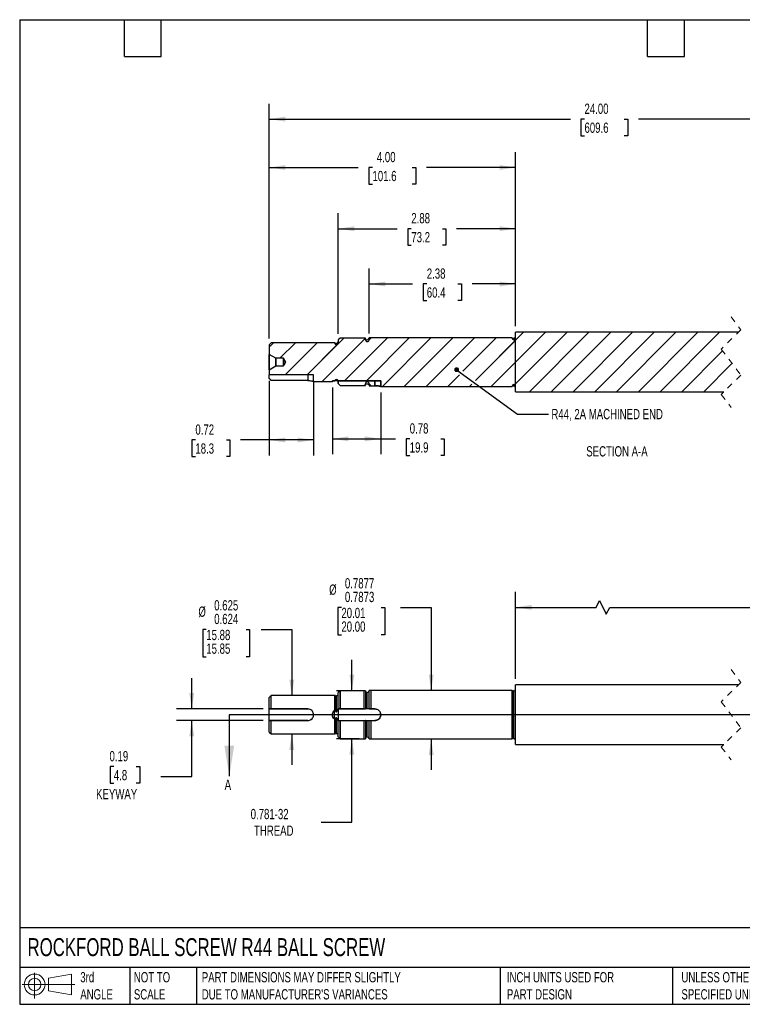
# Model space of a CAD drawing. Header units: inches. Extents: x 0.5 to 21.5, y 0.5 to 16.5.
# Tile 1 of 2: x 0.5 to 12.2, y 0.5 to 16.5. Entities that reach past the tile are written whole.
import ezdxf

# ---------------------------------------------------------------- set-up
doc = ezdxf.new("R2010")
doc.units = ezdxf.units.IN
doc.header["$LTSCALE"] = 2
doc.header["$MEASUREMENT"] = 0
doc.linetypes.add('SLD-Dashed', pattern=[0.075, 0.05, -0.025])
doc.linetypes.add('SLD-Solid', pattern=[0])
doc.layers.add('DIMENSIONS', color=140, linetype='SLD-Solid', lineweight=25)
doc.layers.add('TEXT', color=140, linetype='SLD-Solid', lineweight=25)
doc.layers.add('HATCH', color=6, linetype='SLD-Solid')
doc.layers.add('SLD-DEFPOINTS', color=7, linetype='Continuous')
doc.styles.add('SLDTEXTSTYLE0', font='TXT', dxfattribs={"width": 0.7})
doc.dimstyles.new('SLDDIMSTYLE0', dxfattribs={"dimtxt": 0.169922, "dimasz": 0.26, "dimexe": 0, "dimexo": 0.0625, "dimgap": 0.04248, "dimtad": 0, "dimtih": 1, "dimtoh": 1, "dimrnd": 1e-09, "dimzin": 4, "dimdsep": 46, "dimtxsty": 'SLDTEXTSTYLE0', "dimsah": 1, "dimcen": 0.09, "dimadec": 0, "dimazin": 1, "dimtfac": 1, "dimtofl": 0, "dimtmove": 0, "dimatfit": 3, "dimfxl": 0, "dimfrac": 2, "dimtolj": 1, "dimtzin": 12, "dimarcsym": 0})
doc.dimstyles.new('SLDDIMSTYLE1', dxfattribs={"dimtxt": 0.169922, "dimasz": 0.26, "dimexe": 0, "dimexo": 0.0625, "dimgap": 0.04248, "dimtad": 0, "dimtih": 1, "dimtoh": 1, "dimdec": 3, "dimrnd": 1e-09, "dimdsep": 46, "dimtxsty": 'SLDTEXTSTYLE0', "dimsah": 1, "dimcen": 0.09, "dimadec": 0, "dimazin": 2, "dimlim": 1, "dimtm": 0.001, "dimtfac": 1, "dimtdec": 3, "dimtmove": 0, "dimatfit": 0, "dimfxl": 0, "dimfrac": 2, "dimtolj": 1, "dimtzin": 12, "dimarcsym": 0})
doc.dimstyles.new('SLDDIMSTYLE2', dxfattribs={"dimtxt": 0.169922, "dimasz": 0.26, "dimexe": 0, "dimexo": 0.0625, "dimgap": 0.04248, "dimtad": 0, "dimtih": 1, "dimtoh": 1, "dimrnd": 1e-09, "dimzin": 12, "dimdsep": 46, "dimtxsty": 'SLDTEXTSTYLE0', "dimsah": 1, "dimcen": 0.09, "dimadec": 0, "dimazin": 3, "dimtfac": 1, "dimtmove": 0, "dimatfit": 0, "dimfxl": 0, "dimfrac": 2, "dimtolj": 1, "dimtzin": 12, "dimarcsym": 0})
doc.dimstyles.new('SLDDIMSTYLE3', dxfattribs={"dimtxt": 0.169922, "dimasz": 0.26, "dimexe": 0, "dimexo": 0.0625, "dimgap": 0.04248, "dimtad": 0, "dimtih": 1, "dimtoh": 1, "dimdec": 4, "dimrnd": 1e-09, "dimdsep": 46, "dimtxsty": 'SLDTEXTSTYLE0', "dimsah": 1, "dimcen": 0.09, "dimadec": 0, "dimazin": 2, "dimlim": 1, "dimtm": 0.0004, "dimtfac": 1, "dimtdec": 4, "dimtmove": 0, "dimatfit": 0, "dimfxl": 0, "dimfrac": 2, "dimtolj": 1, "dimtzin": 4, "dimarcsym": 0})
doc.dimstyles.new('SLDDIMSTYLE4', dxfattribs={"dimtxt": 0.169922, "dimasz": 0.26, "dimexe": 0, "dimexo": 0.0625, "dimgap": 0.04248, "dimtad": 0, "dimtih": 1, "dimtoh": 1, "dimrnd": 1e-09, "dimdsep": 46, "dimtxsty": 'SLDTEXTSTYLE0', "dimsah": 1, "dimcen": 0.09, "dimadec": 0, "dimazin": 2, "dimtfac": 1, "dimtmove": 0, "dimatfit": 0, "dimfxl": 0, "dimfrac": 2, "dimtolj": 1, "dimtzin": 12, "dimarcsym": 0})
doc.dimstyles.new('SLDDIMSTYLE5', dxfattribs={"dimtxt": 0.18, "dimasz": 0.08, "dimexe": 0, "dimexo": 0.0625, "dimgap": 0, "dimtad": 0, "dimtih": 1, "dimtoh": 1, "dimdec": 0, "dimrnd": 1e-09, "dimzin": 0, "dimdsep": 46, "dimtxsty": 'Standard', "dimblk1": 'DOT', "dimblk2": 'DOT', "dimsah": 1, "dimcen": 0.09, "dimadec": 0, "dimazin": 0, "dimtfac": 0.08, "dimtdec": 0, "dimtofl": 0, "dimtmove": 0, "dimatfit": 3, "dimldrblk": 'DOT', "dimfxl": 0, "dimfrac": 2, "dimtolj": 1, "dimtzin": 0, "dimarcsym": 0})
doc.dimstyles.new('SLDDIMSTYLE8', dxfattribs={"dimtxt": 0.169922, "dimasz": 0.26, "dimexe": 0, "dimexo": 0.0625, "dimgap": 0.04248, "dimtad": 0, "dimtih": 1, "dimtoh": 1, "dimrnd": 1e-09, "dimdsep": 46, "dimtxsty": 'SLDTEXTSTYLE0', "dimsah": 1, "dimcen": 0.09, "dimadec": 0, "dimazin": 2, "dimtfac": 1, "dimtofl": 0, "dimtmove": 0, "dimatfit": 3, "dimfxl": 0, "dimfrac": 2, "dimtolj": 1, "dimtzin": 12, "dimarcsym": 0})
doc.dimstyles.new('SLDDIMSTYLE9', dxfattribs={"dimtxt": 0.169922, "dimasz": 0.26, "dimexe": 0, "dimexo": 0.0625, "dimgap": 0.04248, "dimtad": 0, "dimtih": 1, "dimtoh": 1, "dimrnd": 1e-09, "dimzin": 12, "dimdsep": 46, "dimtxsty": 'SLDTEXTSTYLE0', "dimsah": 1, "dimcen": 0.09, "dimadec": 0, "dimazin": 3, "dimtfac": 1, "dimtofl": 0, "dimtmove": 0, "dimatfit": 3, "dimfxl": 0, "dimfrac": 2, "dimtolj": 1, "dimtzin": 12, "dimarcsym": 0})

# ---------------------------------------------------------------- blocks, each defined once
blk = doc.blocks.new('Block11')
at = {"color": 7, "linetype": 'SLD-Solid', "lineweight": 18}
for p, q in [((0.204, 0.418), (0.204, 0)), ((0.431, 0.328), (0.801, 0.396)), ((0.431, 0.126), (0.431, 0.328)), ((0.801, 0.396), (0.801, 0.058)), ((0, 0.227), (0.856, 0.227)), ((0.431, 0.126), (0.801, 0.058))]:
    blk.add_line(p, q, dxfattribs=at)
for radius in [0.169, 0.101]:
    blk.add_circle((0.204, 0.227), radius, dxfattribs=at)
blk = doc.blocks.new('Block12')
at = {"layer": 'SLD-DEFPOINTS'}
blk.add_blockref('Block11', (0, 0), dxfattribs=at)
blk = doc.blocks.new('_D')
at = {"layer": 'DIMENSIONS'}
for p, q in [((8.555, 5.79), (8.555, 7.2)), ((15.837, 5.79), (15.837, 7.2)), ((9.862, 6.95), (9.918, 7.061)), ((9.918, 7.061), (10.029, 6.839)), ((8.555, 6.95), (9.862, 6.95)), ((10.029, 6.839), (10.084, 6.95)), ((10.084, 6.95), (12.732, 6.95)), ((12.963, 6.95), (12.906, 6.95)), ((12.906, 6.95), (12.906, 6.68)), ((13.609, 6.95), (13.666, 6.95)), ((13.666, 6.95), (13.666, 6.68)), ((15.837, 6.95), (13.839, 6.95)), ((12.906, 6.68), (12.963, 6.68)), ((13.666, 6.68), (13.609, 6.68))]:
    blk.add_line(p, q, dxfattribs=at)
for points in [[(8.555, 6.95), (8.815, 6.91), (8.815, 6.99)], [(15.837, 6.95), (15.577, 6.99), (15.577, 6.91)]]:
    blk.add_solid(points, dxfattribs=at)
at = {"layer": 'DIMENSIONS', "char_height": 0.1667, "attachment_point": 1, "style": 'SLDTEXTSTYLE0'}
for s, insert in [('20.00', (12.963, 7.203)), ('508.0', (12.963, 6.895))]:
    blk.add_mtext(s, dxfattribs=dict(at, insert=insert))
blk = doc.blocks.new('_D_1')
at = {"layer": 'DIMENSIONS'}
for p, q in [((3.531, 6.592), (3.474, 6.592)), ((3.474, 6.592), (3.474, 6.148)), ((4.178, 6.592), (4.235, 6.592)), ((4.235, 6.592), (4.235, 6.148)), ((4.42, 6.592), (4.92, 6.592)), ((4.92, 6.592), (4.92, 5.518)), ((3.474, 6.148), (3.531, 6.148)), ((4.235, 6.148), (4.178, 6.148)), ((4.92, 4.893), (4.92, 4.393))]:
    blk.add_line(p, q, dxfattribs=at)
for points in [[(4.92, 5.518), (4.96, 5.778), (4.88, 5.778)], [(4.92, 4.893), (4.88, 4.633), (4.96, 4.633)]]:
    blk.add_solid(points, dxfattribs=at)
at = {"layer": 'DIMENSIONS', "char_height": 0.1667, "attachment_point": 1, "style": 'SLDTEXTSTYLE0'}
for s, insert in [('0.625', (3.66, 7.067)), ('%%c', (3.403, 6.964)), ('0.624', (3.66, 6.845)), ('15.88', (3.531, 6.585)), ('15.85', (3.531, 6.363))]:
    blk.add_mtext(s, dxfattribs=dict(at, insert=insert))
blk = doc.blocks.new('_D_2')
at = {"layer": 'DIMENSIONS'}
for p, q in [((5.896, 5.596), (5.896, 6.096)), ((6.017, 5.596), (5.646, 5.596)), ((6.017, 4.815), (5.646, 4.815)), ((5.896, 3.46), (5.896, 4.815)), ((5.396, 3.46), (5.896, 3.46))]:
    blk.add_line(p, q, dxfattribs=at)
for points in [[(5.896, 5.596), (5.936, 5.856), (5.856, 5.856)], [(5.896, 4.815), (5.856, 4.555), (5.936, 4.555)]]:
    blk.add_solid(points, dxfattribs=at)
at = {"layer": 'DIMENSIONS', "char_height": 0.1667, "attachment_point": 1, "style": 'SLDTEXTSTYLE0'}
for s, insert in [('0.781-32', (4.252, 3.675)), ('THREAD', (4.306, 3.405))]:
    blk.add_mtext(s, dxfattribs=dict(at, insert=insert))
blk = doc.blocks.new('_D_3')
at = {"layer": 'DIMENSIONS'}
for p, q in [((5.726, 6.95), (5.669, 6.95)), ((5.669, 6.95), (5.669, 6.506)), ((6.372, 6.95), (6.429, 6.95)), ((6.429, 6.95), (6.429, 6.506)), ((6.685, 6.95), (7.185, 6.95)), ((7.185, 6.95), (7.185, 5.599)), ((5.669, 6.506), (5.726, 6.506)), ((6.429, 6.506), (6.372, 6.506)), ((7.185, 4.811), (7.185, 4.311))]:
    blk.add_line(p, q, dxfattribs=at)
for points in [[(7.185, 5.599), (7.225, 5.859), (7.145, 5.859)], [(7.185, 4.811), (7.145, 4.551), (7.225, 4.551)]]:
    blk.add_solid(points, dxfattribs=at)
at = {"layer": 'DIMENSIONS', "char_height": 0.1667, "attachment_point": 1, "style": 'SLDTEXTSTYLE0'}
for s, insert in [('0.7877', (5.783, 7.425)), ('%%c', (5.527, 7.322)), ('0.7873', (5.783, 7.203)), ('20.01', (5.726, 6.943)), ('20.00', (5.726, 6.721))]:
    blk.add_mtext(s, dxfattribs=dict(at, insert=insert))
blk = doc.blocks.new('_D_4')
at = {"layer": 'DIMENSIONS'}
for p, q in [((3.295, 5.299), (3.295, 5.799)), ((4.455, 5.299), (3.045, 5.299)), ((4.455, 5.112), (3.045, 5.112)), ((3.295, 4.204), (3.295, 5.112)), ((2.029, 4.363), (1.972, 4.363)), ((1.972, 4.363), (1.972, 4.093)), ((2.393, 4.363), (2.45, 4.363)), ((2.45, 4.363), (2.45, 4.093)), ((2.795, 4.204), (3.295, 4.204)), ((1.972, 4.093), (2.029, 4.093)), ((2.45, 4.093), (2.393, 4.093))]:
    blk.add_line(p, q, dxfattribs=at)
for points in [[(3.295, 5.299), (3.335, 5.559), (3.255, 5.559)], [(3.295, 5.112), (3.255, 4.852), (3.335, 4.852)]]:
    blk.add_solid(points, dxfattribs=at)
at = {"layer": 'DIMENSIONS', "char_height": 0.1667, "attachment_point": 1, "style": 'SLDTEXTSTYLE0'}
for s, insert in [('0.19', (1.959, 4.616)), ('4.8', (2.029, 4.308)), ('KEYWAY', (1.741, 4))]:
    blk.add_mtext(s, dxfattribs=dict(at, insert=insert))
blk = doc.blocks.new('_D_7')
at = {"layer": 'DIMENSIONS'}
for p, q in [((4.555, 10.631), (4.555, 9.42)), ((5.274, 10.631), (5.274, 9.42)), ((3.354, 9.67), (3.297, 9.67)), ((3.297, 9.67), (3.297, 9.4)), ((3.859, 9.67), (3.916, 9.67)), ((3.916, 9.67), (3.916, 9.4)), ((4.555, 9.67), (4.089, 9.67)), ((5.274, 9.67), (4.555, 9.67)), ((3.297, 9.4), (3.354, 9.4)), ((3.916, 9.4), (3.859, 9.4))]:
    blk.add_line(p, q, dxfattribs=at)
for points in [[(4.555, 9.67), (4.815, 9.63), (4.815, 9.71)], [(5.274, 9.67), (5.014, 9.71), (5.014, 9.63)]]:
    blk.add_solid(points, dxfattribs=at)
at = {"layer": 'DIMENSIONS', "char_height": 0.1667, "attachment_point": 1, "style": 'SLDTEXTSTYLE0'}
for s, insert in [('0.72', (3.354, 9.923)), ('18.3', (3.354, 9.615))]:
    blk.add_mtext(s, dxfattribs=dict(at, insert=insert))
blk = doc.blocks.new('_D_8')
at = {"layer": 'DIMENSIONS'}
for p, q in [((6.177, 11.399), (6.177, 12.455)), ((8.555, 11.52), (8.555, 12.455)), ((6.177, 12.205), (6.882, 12.205)), ((7.113, 12.205), (7.056, 12.205)), ((7.056, 12.205), (7.056, 11.935)), ((7.618, 12.205), (7.675, 12.205)), ((7.675, 12.205), (7.675, 11.935)), ((8.555, 12.205), (7.848, 12.205)), ((7.056, 11.935), (7.113, 11.935)), ((7.675, 11.935), (7.618, 11.935))]:
    blk.add_line(p, q, dxfattribs=at)
for points in [[(6.177, 12.205), (6.437, 12.165), (6.437, 12.245)], [(8.555, 12.205), (8.295, 12.245), (8.295, 12.165)]]:
    blk.add_solid(points, dxfattribs=at)
at = {"layer": 'DIMENSIONS', "char_height": 0.1667, "attachment_point": 1, "style": 'SLDTEXTSTYLE0'}
for s, insert in [('2.38', (7.113, 12.458)), ('60.4', (7.113, 12.15))]:
    blk.add_mtext(s, dxfattribs=dict(at, insert=insert))
blk = doc.blocks.new('_D_9')
at = {"layer": 'DIMENSIONS'}
for p, q in [((5.675, 11.396), (5.675, 13.354)), ((8.555, 11.52), (8.555, 13.354)), ((5.675, 13.104), (6.632, 13.104)), ((6.862, 13.104), (6.805, 13.104)), ((6.805, 13.104), (6.805, 12.834)), ((7.367, 13.104), (7.424, 13.104)), ((7.424, 13.104), (7.424, 12.834)), ((8.555, 13.104), (7.597, 13.104)), ((6.805, 12.834), (6.862, 12.834)), ((7.424, 12.834), (7.367, 12.834))]:
    blk.add_line(p, q, dxfattribs=at)
for points in [[(5.675, 13.104), (5.935, 13.064), (5.935, 13.144)], [(8.555, 13.104), (8.295, 13.144), (8.295, 13.064)]]:
    blk.add_solid(points, dxfattribs=at)
at = {"layer": 'DIMENSIONS', "char_height": 0.1667, "attachment_point": 1, "style": 'SLDTEXTSTYLE0'}
for s, insert in [('2.88', (6.862, 13.357)), ('73.2', (6.862, 13.049))]:
    blk.add_mtext(s, dxfattribs=dict(at, insert=insert))
blk = doc.blocks.new('_D_10')
at = {"layer": 'DIMENSIONS'}
for p, q in [((4.555, 11.318), (4.555, 14.348)), ((8.555, 11.52), (8.555, 14.348)), ((4.555, 14.098), (6.001, 14.098)), ((6.231, 14.098), (6.174, 14.098)), ((6.174, 14.098), (6.174, 13.828)), ((6.877, 14.098), (6.935, 14.098)), ((6.935, 14.098), (6.935, 13.828)), ((8.555, 14.098), (7.108, 14.098)), ((6.174, 13.828), (6.231, 13.828)), ((6.935, 13.828), (6.877, 13.828))]:
    blk.add_line(p, q, dxfattribs=at)
for points in [[(4.555, 14.098), (4.815, 14.058), (4.815, 14.138)], [(8.555, 14.098), (8.295, 14.138), (8.295, 14.058)]]:
    blk.add_solid(points, dxfattribs=at)
at = {"layer": 'DIMENSIONS', "char_height": 0.1667, "attachment_point": 1, "style": 'SLDTEXTSTYLE0'}
for s, insert in [('4.00', (6.302, 14.351)), ('101.6', (6.231, 14.043))]:
    blk.add_mtext(s, dxfattribs=dict(at, insert=insert))
blk = doc.blocks.new('_D_11')
at = {"layer": 'DIMENSIONS'}
for p, q in [((4.555, 11.318), (4.555, 15.134)), ((15.837, 11.52), (15.837, 15.134)), ((4.555, 14.884), (9.445, 14.884)), ((9.675, 14.884), (9.618, 14.884)), ((9.618, 14.884), (9.618, 14.614)), ((10.321, 14.884), (10.378, 14.884)), ((10.378, 14.884), (10.378, 14.614)), ((14.793, 14.884), (10.552, 14.884)), ((14.848, 14.772), (14.793, 14.884)), ((14.959, 14.995), (14.848, 14.772)), ((15.015, 14.884), (14.959, 14.995)), ((15.837, 14.884), (15.015, 14.884)), ((9.618, 14.614), (9.675, 14.614)), ((10.378, 14.614), (10.321, 14.614))]:
    blk.add_line(p, q, dxfattribs=at)
for points in [[(4.555, 14.884), (4.815, 14.844), (4.815, 14.924)], [(15.837, 14.884), (15.577, 14.924), (15.577, 14.844)]]:
    blk.add_solid(points, dxfattribs=at)
at = {"layer": 'DIMENSIONS', "char_height": 0.1667, "attachment_point": 1, "style": 'SLDTEXTSTYLE0'}
for s, insert in [('24.00', (9.675, 15.136)), ('609.6', (9.675, 14.828))]:
    blk.add_mtext(s, dxfattribs=dict(at, insert=insert))
blk = doc.blocks.new('_D_12')
at = {"layer": 'DIMENSIONS'}
for p, q in [((5.581, 10.523), (5.581, 9.439)), ((6.365, 10.441), (6.365, 9.439)), ((5.581, 9.689), (6.365, 9.689)), ((6.365, 9.689), (6.605, 9.689)), ((6.836, 9.689), (6.779, 9.689)), ((6.779, 9.689), (6.779, 9.419)), ((7.341, 9.689), (7.398, 9.689)), ((7.398, 9.689), (7.398, 9.419)), ((6.779, 9.419), (6.836, 9.419)), ((7.398, 9.419), (7.341, 9.419))]:
    blk.add_line(p, q, dxfattribs=at)
for points in [[(5.581, 9.689), (5.841, 9.649), (5.841, 9.729)], [(6.365, 9.689), (6.105, 9.729), (6.105, 9.649)]]:
    blk.add_solid(points, dxfattribs=at)
at = {"layer": 'DIMENSIONS', "char_height": 0.1667, "attachment_point": 1, "style": 'SLDTEXTSTYLE0'}
for s, insert in [('0.78', (6.836, 9.942)), ('19.9', (6.836, 9.633))]:
    blk.add_mtext(s, dxfattribs=dict(at, insert=insert))
blk = doc.blocks.new('_Dot')
at = {"color": 0, "linetype": 'ByBlock', "lineweight": -2}
blk.add_line((-0.5, 0), (-1, 0), dxfattribs=at)
at = {"color": 0, "linetype": 'ByBlock', "const_width": 0.5}
blk.add_lwpolyline([(-0.25, 0, 1), (0.25, 0, 1)], format="xyb", close=True, dxfattribs=at)
blk = doc.blocks.new('SW_HATCH_0')
at = {"layer": 'HATCH', "color": 0}
for p, q in [((-7.343, -0.262), (-6.748, 0.333)), ((-7.343, -0.262), (-6.748, 0.333)), ((-7.343, -0.262), (-6.748, 0.333)), ((-7.098, -0.37), (-6.395, 0.333)), ((-7.098, -0.37), (-6.395, 0.333)), ((-7.098, -0.37), (-6.395, 0.333)), ((-7.098, -0.37), (-6.404, 0.323)), ((-7.098, -0.37), (-6.404, 0.323)), ((-7.098, -0.37), (-6.404, 0.323)), ((-6.84, 0.241), (-6.748, 0.333)), ((-6.84, 0.241), (-6.748, 0.333)), ((-6.84, 0.241), (-6.748, 0.333)), ((-6.733, -0.359), (-6.038, 0.336)), ((-6.733, -0.359), (-6.038, 0.336)), ((-6.733, -0.359), (-6.038, 0.336)), ((-6.733, -0.359), (-6.038, 0.336)), ((-6.733, -0.359), (-6.038, 0.336)), ((-6.733, -0.359), (-6.038, 0.336)), ((-6.379, -0.359), (-5.684, 0.336)), ((-6.379, -0.359), (-5.684, 0.336)), ((-6.379, -0.359), (-5.684, 0.336)), ((-6.379, -0.359), (-5.684, 0.336)), ((-6.379, -0.359), (-5.684, 0.336)), ((-6.379, -0.359), (-5.684, 0.336)), ((-6.119, -0.452), (-5.331, 0.336)), ((-6.119, -0.452), (-5.331, 0.336)), ((-6.119, -0.452), (-5.331, 0.336)), ((-6.119, -0.452), (-5.331, 0.336)), ((-6.119, -0.452), (-5.331, 0.336)), ((-6.119, -0.452), (-5.331, 0.336)), ((-5.765, -0.452), (-4.977, 0.336)), ((-5.765, -0.452), (-4.977, 0.336)), ((-5.765, -0.452), (-4.977, 0.336)), ((-5.765, -0.452), (-4.977, 0.336)), ((-5.765, -0.452), (-4.977, 0.336)), ((-5.765, -0.452), (-4.977, 0.336)), ((-5.411, -0.452), (-4.624, 0.336)), ((-5.411, -0.452), (-4.624, 0.336)), ((-5.411, -0.452), (-4.624, 0.336)), ((-5.411, -0.452), (-4.624, 0.336)), ((-5.411, -0.452), (-4.624, 0.336)), ((-5.411, -0.452), (-4.624, 0.336)), ((-4.812, -0.206), (-4.27, 0.336)), ((-4.812, -0.206), (-4.27, 0.336)), ((-4.812, -0.206), (-4.27, 0.336)), ((-4.812, -0.206), (-4.27, 0.336)), ((-4.812, -0.206), (-4.27, 0.336)), ((-4.812, -0.206), (-4.27, 0.336)), ((-4.609, -0.356), (-3.825, 0.427)), ((-4.609, -0.356), (-3.825, 0.427)), ((-4.609, -0.356), (-3.825, 0.427)), ((-4.351, -0.452), (-3.472, 0.427)), ((-4.351, -0.452), (-3.472, 0.427)), ((-4.351, -0.452), (-3.472, 0.427)), ((-3.972, -0.426), (-3.118, 0.427)), ((-3.972, -0.426), (-3.118, 0.427)), ((-3.972, -0.426), (-3.118, 0.427)), ((-3.735, -0.543), (-2.765, 0.427)), ((-3.735, -0.543), (-2.765, 0.427)), ((-3.735, -0.543), (-2.765, 0.427)), ((-3.381, -0.543), (-2.411, 0.427)), ((-3.381, -0.543), (-2.411, 0.427)), ((-3.381, -0.543), (-2.411, 0.427)), ((-3.028, -0.543), (-2.058, 0.427)), ((-3.028, -0.543), (-2.058, 0.427)), ((-3.028, -0.543), (-2.058, 0.427)), ((-2.674, -0.543), (-1.704, 0.427)), ((-2.674, -0.543), (-1.704, 0.427)), ((-2.674, -0.543), (-1.704, 0.427)), ((-2.321, -0.543), (-1.351, 0.427)), ((-2.321, -0.543), (-1.351, 0.427)), ((-2.321, -0.543), (-1.351, 0.427)), ((-1.967, -0.543), (-0.997, 0.427)), ((-1.967, -0.543), (-0.997, 0.427)), ((-1.967, -0.543), (-0.997, 0.427)), ((-1.614, -0.543), (-0.644, 0.427)), ((-1.614, -0.543), (-0.644, 0.427)), ((-1.614, -0.543), (-0.644, 0.427)), ((0, 0), (0.427, 0.427)), ((0, 0), (0.427, 0.427)), ((0, 0), (0.427, 0.427)), ((0.152, -0.202), (0.781, 0.427)), ((0.152, -0.202), (0.781, 0.427)), ((0.152, -0.202), (0.781, 0.427)), ((0.164, -0.543), (1.134, 0.427)), ((0.164, -0.543), (1.134, 0.427)), ((0.164, -0.543), (1.134, 0.427)), ((0.518, -0.543), (1.488, 0.427)), ((0.518, -0.543), (1.488, 0.427)), ((0.518, -0.543), (1.488, 0.427)), ((0.871, -0.543), (1.841, 0.427)), ((0.871, -0.543), (1.841, 0.427)), ((0.871, -0.543), (1.841, 0.427)), ((1.225, -0.543), (2.195, 0.427)), ((1.225, -0.543), (2.195, 0.427)), ((1.225, -0.543), (2.195, 0.427)), ((1.579, -0.543), (2.549, 0.427)), ((1.579, -0.543), (2.549, 0.427)), ((1.579, -0.543), (2.549, 0.427)), ((1.932, -0.543), (2.902, 0.427)), ((1.932, -0.543), (2.902, 0.427)), ((1.932, -0.543), (2.902, 0.427)), ((2.286, -0.543), (3.256, 0.427)), ((2.286, -0.543), (3.256, 0.427)), ((2.286, -0.543), (3.256, 0.427)), ((-7.957, 0.185), (-7.887, 0.255)), ((-7.957, 0.185), (-7.887, 0.255)), ((-7.957, 0.185), (-7.887, 0.255)), ((-7.957, 0.185), (-7.887, 0.255)), ((-7.957, 0.185), (-7.887, 0.255)), ((-7.957, 0.185), (-7.887, 0.255)), ((-7.784, 0.005), (-7.534, 0.255)), ((-7.784, 0.005), (-7.534, 0.255)), ((-7.784, 0.005), (-7.534, 0.255)), ((-7.784, 0.005), (-7.534, 0.255)), ((-7.784, 0.005), (-7.534, 0.255)), ((-7.784, 0.005), (-7.534, 0.255)), ((-7.697, -0.262), (-7.18, 0.255)), ((-7.697, -0.262), (-7.18, 0.255)), ((-7.697, -0.262), (-7.18, 0.255)), ((-7.697, -0.262), (-7.18, 0.255)), ((-7.697, -0.262), (-7.18, 0.255)), ((-7.697, -0.262), (-7.18, 0.255)), ((-7.343, -0.262), (-6.853, 0.228)), ((-7.343, -0.262), (-6.853, 0.228)), ((-7.343, -0.262), (-6.853, 0.228)), ((-4.609, -0.356), (-3.957, 0.296)), ((-4.609, -0.356), (-3.957, 0.296)), ((-4.609, -0.356), (-3.957, 0.296)), ((-1.26, -0.543), (-0.593, 0.124)), ((-1.26, -0.543), (-0.593, 0.124)), ((-1.26, -0.543), (-0.593, 0.124)), ((2.639, -0.543), (3.325, 0.143)), ((2.639, -0.543), (3.325, 0.143)), ((2.639, -0.543), (3.325, 0.143)), ((-4.351, -0.452), (-3.957, -0.058)), ((-4.351, -0.452), (-3.957, -0.058)), ((-4.351, -0.452), (-3.957, -0.058)), ((-0.906, -0.543), (-0.442, -0.078)), ((-0.906, -0.543), (-0.442, -0.078)), ((-0.906, -0.543), (-0.442, -0.078)), ((-5.058, -0.452), (-4.869, -0.262)), ((-5.058, -0.452), (-4.869, -0.262)), ((-5.058, -0.452), (-4.869, -0.262)), ((-5.058, -0.452), (-4.869, -0.262)), ((-5.058, -0.452), (-4.869, -0.262)), ((-5.058, -0.452), (-4.869, -0.262)), ((2.993, -0.543), (3.325, -0.21)), ((2.993, -0.543), (3.325, -0.21)), ((2.993, -0.543), (3.325, -0.21)), ((-4.704, -0.452), (-4.665, -0.413)), ((-4.704, -0.452), (-4.665, -0.413)), ((-4.704, -0.452), (-4.665, -0.413)), ((-4.704, -0.452), (-4.665, -0.413)), ((-4.704, -0.452), (-4.665, -0.413)), ((-4.704, -0.452), (-4.665, -0.413)), ((-3.99, -0.444), (-3.957, -0.411)), ((-3.99, -0.444), (-3.957, -0.411)), ((-3.99, -0.444), (-3.957, -0.411))]:
    blk.add_line(p, q, dxfattribs=at)

msp = doc.modelspace()

# ---------------------------------------------------------------- linework, layer by layer
at = {"color": 7, "linetype": 'SLD-Dashed', "lineweight": 18}
for p, q in [((12.05514, 11.67009), (12.21262, 11.46007)), ((12.21262, 11.46007), (11.89766, 11.14511)), ((11.89766, 11.14511), (12.21262, 10.72507)), ((12.21262, 10.72507), (11.89766, 10.41011)), ((11.89766, 10.41011), (12.05514, 10.20009)), ((12.05514, 5.94028), (12.21262, 5.73026)), ((12.21262, 5.73026), (11.89766, 5.4153)), ((11.89766, 5.4153), (12.21262, 4.99526)), ((12.21262, 4.99526), (11.89766, 4.6803)), ((11.89766, 4.6803), (12.05514, 4.47028))]:
    msp.add_line(p, q, dxfattribs=at)
for p, q in [((12.17264, 11.42009), (8.55485, 11.42009)), ((8.55485, 11.32894), (8.55485, 11.42009)), ((4.58485, 11.24759), (4.55485, 11.21759)), ((4.58485, 11.24759), (4.55485, 11.21759)), ((4.55485, 11.21759), (4.55485, 11.05809)), ((4.55485, 11.21759), (4.55485, 11.05809)), ((5.61968, 11.24759), (4.58485, 11.24759)), ((5.61485, 11.24759), (4.58485, 11.24759)), ((5.62265, 11.24552), (5.61968, 11.24759)), ((5.64485, 11.24009), (5.63985, 11.24009)), ((5.70485, 11.32559), (5.67485, 11.29559)), ((5.70485, 11.32559), (5.67485, 11.29559)), ((5.67485, 11.29559), (5.67485, 11.27009)), ((5.67485, 11.29559), (5.67485, 11.24759)), ((6.09444, 11.32559), (5.70485, 11.32559)), ((6.11685, 11.32559), (5.70485, 11.32559)), ((6.12475, 11.30437), (6.09444, 11.32559)), ((6.11685, 11.29894), (6.11685, 11.32559)), ((6.14695, 11.29894), (6.14195, 11.29894)), ((8.49968, 11.32894), (6.17685, 11.32894)), ((6.17685, 11.32894), (6.17685, 11.32649)), ((6.20685, 11.32894), (6.17685, 11.29894)), ((8.49485, 11.32894), (6.20685, 11.32894)), ((8.50265, 11.32687), (8.49968, 11.32894)), ((8.52485, 11.32144), (8.51985, 11.32144)), ((8.55485, 10.51874), (8.55485, 11.35144)), ((4.65964, 10.99759), (4.55485, 11.05809)), ((4.55485, 11.05809), (4.55485, 10.81209)), ((4.65964, 10.99759), (4.55485, 11.05809)), ((4.55485, 10.81209), (4.55485, 11.05809)), ((4.78475, 10.99759), (4.65964, 10.99759)), ((4.65964, 10.99759), (4.65964, 10.87259)), ((4.78475, 10.99759), (4.65964, 10.99759)), ((4.65964, 10.87259), (4.65964, 10.99759)), ((4.82084, 10.93509), (4.78475, 10.99759)), ((4.78475, 10.99759), (4.78475, 10.87259)), ((4.82084, 10.93509), (4.78475, 10.99759)), ((4.78475, 10.87259), (4.78475, 10.99759)), ((4.78475, 10.87259), (4.82084, 10.93509)), ((4.78475, 10.87259), (4.82084, 10.93509)), ((4.55485, 10.81209), (4.65964, 10.87259)), ((4.55485, 10.81209), (4.65964, 10.87259)), ((4.55485, 10.81209), (4.55485, 10.73099)), ((4.55485, 10.81209), (4.55485, 10.73069)), ((5.27385, 10.73099), (4.55485, 10.73099)), ((5.2736, 10.73069), (4.55485, 10.73069)), ((4.55485, 10.6686), (4.55485, 10.73069)), ((4.65964, 10.87259), (4.78475, 10.87259)), ((4.65964, 10.87259), (4.78475, 10.87259)), ((5.17985, 10.73069), (5.17985, 10.63698)), ((5.2736, 10.62259), (5.2736, 10.73069)), ((5.27385, 10.62259), (5.27385, 10.73099)), ((5.17985, 10.63698), (4.58485, 10.63698)), ((5.2736, 10.62259), (5.58085, 10.62259)), ((5.27385, 10.62259), (5.58085, 10.62259)), ((6.36485, 10.63407), (5.58085, 10.63407)), ((5.58085, 10.63407), (5.58085, 10.62259)), ((5.58085, 10.62259), (5.58085, 10.63407)), ((5.58085, 10.63407), (5.61714, 10.63407)), ((5.61485, 10.63108), (5.61499, 10.63407)), ((5.67257, 10.63407), (6.36485, 10.63407)), ((5.67485, 10.63407), (5.67485, 10.61355)), ((5.67485, 10.58706), (5.67485, 10.63407)), ((5.67485, 10.61355), (5.67485, 10.58706)), ((5.67485, 10.58706), (5.70485, 10.55607)), ((6.11685, 10.55607), (6.11685, 10.58359)), ((6.14195, 10.58359), (6.14695, 10.58359)), ((6.17685, 10.58359), (6.20685, 10.55262)), ((6.27085, 10.63407), (6.27085, 10.55262)), ((6.27085, 10.55262), (6.27085, 10.63407)), ((6.36485, 10.54124), (6.36485, 10.63407)), ((6.36485, 10.63407), (6.36485, 10.54124)), ((5.70485, 10.55607), (6.09444, 10.55607)), ((5.70485, 10.55607), (6.11685, 10.55607)), ((6.17685, 10.55514), (6.17685, 10.55262)), ((6.17685, 10.55262), (6.27085, 10.55262)), ((6.20685, 10.55262), (6.27085, 10.55262)), ((6.36485, 10.54124), (8.49968, 10.54124)), ((6.36485, 10.54124), (8.49485, 10.54124)), ((8.49968, 10.54124), (8.50265, 10.54332)), ((8.51985, 10.54874), (8.52485, 10.54874)), ((8.55485, 10.45009), (8.55485, 10.54124)), ((8.55485, 10.45009), (11.93764, 10.45009)), ((12.17264, 5.69028), (8.55485, 5.69028)), ((8.55485, 4.72028), (8.55485, 5.69028)), ((4.58485, 5.51778), (4.55485, 5.48778)), ((4.58485, 5.51778), (4.55485, 5.48778)), ((4.55485, 5.29928), (4.55485, 5.48778)), ((4.55485, 5.29903), (4.55485, 5.48778)), ((5.61968, 5.51778), (4.58485, 5.51778)), ((5.61485, 5.51778), (4.58485, 5.51778)), ((4.58485, 5.29928), (4.58485, 5.51778)), ((4.58485, 5.29903), (4.58485, 5.51778)), ((5.61485, 5.51778), (5.61485, 5.27764)), ((5.62265, 5.51571), (5.61968, 5.51778)), ((5.61968, 5.28139), (5.61968, 5.51778)), ((5.62265, 5.28113), (5.62265, 5.51571)), ((5.64485, 5.51028), (5.63985, 5.51028)), ((5.63985, 5.25441), (5.63985, 5.51028)), ((5.64485, 5.25441), (5.64485, 5.51028)), ((5.70485, 5.59578), (5.67485, 5.56578)), ((5.70485, 5.59578), (5.67485, 5.56578)), ((5.67485, 5.29928), (5.67485, 5.56578)), ((5.67485, 5.29928), (5.67485, 5.56578)), ((6.09444, 5.59578), (5.70485, 5.59578)), ((6.11685, 5.59578), (5.70485, 5.59578)), ((5.70485, 5.59578), (5.70485, 5.29928)), ((5.70485, 5.29928), (5.70485, 5.59578)), ((6.09444, 5.29928), (6.09444, 5.59578)), ((6.11685, 5.59578), (6.11685, 5.29928)), ((6.12475, 5.57456), (6.11685, 5.58008)), ((6.12475, 5.29928), (6.12475, 5.57456)), ((6.14695, 5.56913), (6.14195, 5.56913)), ((6.14195, 5.29928), (6.14195, 5.56913)), ((6.14695, 5.29928), (6.14695, 5.56913)), ((8.49968, 5.59913), (6.17685, 5.59913)), ((6.17685, 5.29928), (6.17685, 5.59913)), ((8.49485, 5.59913), (6.20685, 5.59913)), ((6.20685, 5.29928), (6.20685, 5.59913)), ((8.49485, 5.59913), (8.49485, 5.20528)), ((8.50265, 5.59706), (8.49968, 5.59913)), ((8.49968, 5.20528), (8.49968, 5.59913)), ((8.50265, 5.20528), (8.50265, 5.59706)), ((8.52485, 5.59163), (8.51985, 5.59163)), ((8.51985, 5.20528), (8.51985, 5.59163)), ((8.52485, 5.20528), (8.52485, 5.59163)), ((4.58485, 5.29928), (4.55485, 5.29928)), ((4.55485, 5.29903), (4.58485, 5.29903)), ((4.55485, 5.11153), (4.55485, 5.29903)), ((5.17985, 5.29928), (4.58485, 5.29928)), ((4.58485, 5.29903), (5.17985, 5.29903)), ((5.70485, 5.29928), (5.67485, 5.29928)), ((5.67485, 5.29928), (5.70485, 5.29928)), ((5.67485, 5.28922), (5.67485, 5.29928)), ((6.09444, 5.29928), (5.70485, 5.29928)), ((5.70485, 5.29928), (6.11685, 5.29928)), ((6.12122, 5.29928), (6.11685, 5.29928)), ((6.12475, 5.29928), (6.11712, 5.29928)), ((6.14195, 5.29928), (6.12475, 5.29928)), ((6.14695, 5.29928), (6.14195, 5.29928)), ((6.17685, 5.29928), (6.14695, 5.29928)), ((6.27085, 5.29928), (6.17685, 5.29928)), ((6.17685, 5.29928), (6.20685, 5.29928)), ((6.20685, 5.29928), (6.27085, 5.29928)), ((5.61499, 5.27776), (5.61485, 5.27764)), ((5.61485, 5.13292), (5.61485, 4.89278)), ((5.61485, 5.13292), (5.61499, 5.13281)), ((5.61968, 4.89278), (5.61968, 5.12918)), ((5.62265, 4.89486), (5.62265, 5.12944)), ((5.63985, 5.25441), (5.64485, 5.25441)), ((5.64485, 5.15616), (5.63985, 5.15616)), ((5.63985, 4.90028), (5.63985, 5.15616)), ((5.64485, 4.90028), (5.64485, 5.15616)), ((5.67485, 5.11128), (5.67485, 5.12135)), ((8.49485, 5.20528), (8.49485, 4.81143)), ((8.49968, 4.81143), (8.49968, 5.20528)), ((8.50265, 4.81351), (8.50265, 5.20528)), ((8.51985, 4.81893), (8.51985, 5.20528)), ((8.52485, 4.81893), (8.52485, 5.20528)), ((4.55485, 4.92278), (4.55485, 5.11153)), ((4.58485, 5.11153), (4.55485, 5.11153)), ((4.55485, 5.11128), (4.58485, 5.11128)), ((4.55485, 4.92278), (4.55485, 5.11128)), ((4.58485, 4.89278), (4.58485, 5.11153)), ((5.17985, 5.11153), (4.58485, 5.11153)), ((4.58485, 5.11128), (5.17985, 5.11128)), ((4.58485, 4.89278), (4.58485, 5.11128)), ((5.67485, 4.84478), (5.67485, 5.11128)), ((5.67485, 5.11128), (5.70485, 5.11128)), ((5.67485, 4.84478), (5.67485, 5.11128)), ((5.67485, 5.11128), (5.70485, 5.11128)), ((5.70485, 5.11128), (5.70485, 4.81478)), ((5.70485, 5.11128), (6.09444, 5.11128)), ((5.70485, 4.81478), (5.70485, 5.11128)), ((5.70485, 5.11128), (6.11685, 5.11128)), ((6.09444, 4.81478), (6.09444, 5.11128)), ((6.11685, 5.11128), (6.11685, 4.81478)), ((6.12123, 5.11128), (6.11685, 5.11128)), ((6.11711, 5.11128), (6.12475, 5.11128)), ((6.12475, 5.11128), (6.14195, 5.11128)), ((6.12475, 4.83601), (6.12475, 5.11128)), ((6.14195, 5.11128), (6.14695, 5.11128)), ((6.14195, 4.84143), (6.14195, 5.11128)), ((6.14695, 5.11128), (6.17685, 5.11128)), ((6.14695, 4.84143), (6.14695, 5.11128)), ((6.17685, 4.81143), (6.17685, 5.11128)), ((6.17685, 5.11128), (6.27085, 5.11128)), ((6.17685, 5.11128), (6.20685, 5.11128)), ((6.20685, 5.11128), (6.27085, 5.11128)), ((6.20685, 4.81143), (6.20685, 5.11128)), ((4.55485, 4.92278), (4.58485, 4.89278)), ((4.55485, 4.92278), (4.58485, 4.89278)), ((4.58485, 4.89278), (5.61968, 4.89278)), ((4.58485, 4.89278), (5.61485, 4.89278)), ((5.61968, 4.89278), (5.62265, 4.89486)), ((5.63985, 4.90028), (5.64485, 4.90028)), ((5.67485, 4.84478), (5.70485, 4.81478)), ((5.67485, 4.84478), (5.70485, 4.81478)), ((5.70485, 4.81478), (6.09444, 4.81478)), ((5.70485, 4.81478), (6.11685, 4.81478)), ((6.11685, 4.83048), (6.12475, 4.83601)), ((6.14195, 4.84143), (6.14695, 4.84143)), ((6.17685, 4.81143), (8.49968, 4.81143)), ((6.20685, 4.81143), (8.49485, 4.81143)), ((8.49968, 4.81143), (8.50265, 4.81351)), ((8.51985, 4.81893), (8.52485, 4.81893)), ((8.55485, 4.72028), (11.93764, 4.72028))]:
    msp.add_line(p, q)
for centre, start, end in [((5.64485, 11.24759), 180.000035, 359.999965), ((5.63985, 11.27009), 235.000615, 270.000608), ((5.64485, 11.27009), 269.999504, 359.999306), ((6.14685, 11.29894), 179.99895, 0.00105), ((6.14195, 11.32894), 235.000514, 270.000486), ((6.14696, 11.32894), 269.997558, 355.323524), ((8.52485, 11.32894), 180, 0), ((8.51985, 11.35144), 235.000398, 269.999704), ((8.52485, 11.35144), 270.000624, 359.999306), ((5.64485, 10.62259), 22.504215, 157.495785), ((8.52485, 10.54124), 0, 180), ((8.51985, 10.51874), 90.000296, 124.999602), ((8.52485, 10.51874), 0.000694, 89.999376), ((8.52485, 5.62163), 270.000624, 359.999306), ((5.63985, 5.54028), 235.000615, 270.000608), ((5.64485, 5.54028), 269.999504, 359.999306), ((6.14195, 5.59913), 235.000514, 270.000486), ((6.14696, 5.59913), 269.997558, 355.323524), ((8.51985, 5.62163), 235.000398, 269.999704), ((5.63985, 4.87028), 89.999392, 124.999385), ((5.64485, 4.87028), 0.000694, 90.000496), ((6.14195, 4.81143), 89.999514, 124.999486), ((6.14696, 4.81143), 4.676476, 90.002442), ((8.51985, 4.78893), 90.000296, 124.999602), ((8.52485, 4.78893), 0.000694, 89.999376)]:
    msp.add_arc(centre, 0.03, start, end)
for points, knots in [([(4.55485, 10.66869), (4.56044, 10.66277), (4.57042, 10.65221), (4.58044, 10.64169), (4.58485, 10.63706)], [0, 0, 0, 0, 0.55999962, 1, 1, 1, 1]), ([(4.58485, 10.63698), (4.57919, 10.64293), (4.56916, 10.65345), (4.55919, 10.66401), (4.55485, 10.6686)], [0, 0, 0, 0, 0.56562004, 1, 1, 1, 1]), ([(5.17985, 10.63706), (5.18997, 10.63677), (5.20915, 10.6362), (5.23534, 10.63223), (5.25561, 10.62773), (5.26781, 10.62439), (5.27296, 10.62286), (5.27385, 10.62259)], [0, 0, 0, 0, 0.31799164, 0.60255862, 0.83122255, 0.97053871, 1, 1, 1, 1]), ([(5.17985, 10.63698), (5.18995, 10.63669), (5.20907, 10.63613), (5.2352, 10.63217), (5.25542, 10.62771), (5.26758, 10.62438), (5.27271, 10.62286), (5.2736, 10.62259)], [0, 0, 0, 0, 0.31806065, 0.60268334, 0.83130372, 0.970567, 1, 1, 1, 1]), ([(5.61968, 10.632), (5.61227, 10.6305), (5.60031, 10.62808), (5.58746, 10.62456), (5.58193, 10.62291), (5.58085, 10.62259)], [0, 0, 0, 0, 0.56768332, 0.91537999, 1, 1, 1, 1]), ([(5.61485, 10.63108), (5.60797, 10.6296), (5.59718, 10.62727), (5.58593, 10.62411), (5.58148, 10.62278), (5.58085, 10.62259)], [0, 0, 0, 0, 0.60267158, 0.94394379, 1, 1, 1, 1]), ([(5.62198, 10.63407), (5.62155, 10.63369), (5.62079, 10.633), (5.62002, 10.6323), (5.61968, 10.632)], [0, 0, 0, 0, 0.56150516, 1, 1, 1, 1]), ([(5.67485, 10.61355), (5.67454, 10.6172), (5.67391, 10.6247), (5.66964, 10.6309), (5.66745, 10.63407)], [0, 0, 0, 0, 0.48775057, 1, 1, 1, 1]), ([(5.67485, 10.58706), (5.68045, 10.58127), (5.69044, 10.57093), (5.70045, 10.56061), (5.70485, 10.55607)], [0, 0, 0, 0, 0.55999254, 1, 1, 1, 1]), ([(6.09444, 10.55607), (6.1001, 10.56016), (6.1102, 10.56745), (6.1203, 10.57476), (6.12475, 10.57798)], [0, 0, 0, 0, 0.55999922, 1, 1, 1, 1]), ([(6.17685, 10.58359), (6.17684, 10.58423), (6.17676, 10.58845), (6.17492, 10.59623), (6.1691, 10.60542), (6.16062, 10.61196), (6.15073, 10.61508), (6.14068, 10.61465), (6.13279, 10.61148), (6.12587, 10.60636), (6.1203, 10.59929), (6.11723, 10.59078), (6.11695, 10.58544), (6.11685, 10.58359)], [0, 0, 0, 0, 0.020009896, 0.132425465, 0.245071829, 0.355279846, 0.461324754, 0.563720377, 0.664907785, 0.722718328, 0.832469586, 0.942116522, 1, 1, 1, 1]), ([(6.12475, 10.57798), (6.12762, 10.57971), (6.13294, 10.58291), (6.13911, 10.58338), (6.14195, 10.58359)], [0, 0, 0, 0, 0.53926022, 1, 1, 1, 1]), ([(6.14695, 10.58359), (6.15024, 10.58327), (6.15682, 10.58261), (6.16562, 10.57753), (6.17242, 10.57), (6.17596, 10.56203), (6.17663, 10.55688), (6.17685, 10.55514)], [0, 0, 0, 0, 0.21755305, 0.43495602, 0.65577774, 0.88361538, 1, 1, 1, 1]), ([(6.27085, 10.55262), (6.28107, 10.55239), (6.30039, 10.55194), (6.32673, 10.54879), (6.34698, 10.54524), (6.35901, 10.54262), (6.36401, 10.54144), (6.36485, 10.54124)], [0, 0, 0, 0, 0.32282462, 0.61080283, 0.83755512, 0.97248426, 1, 1, 1, 1]), ([(6.36485, 10.54124), (6.36469, 10.54128), (6.36184, 10.54196), (6.35325, 10.54392), (6.33641, 10.54724), (6.31209, 10.55073), (6.2893, 10.55244), (6.275, 10.55258), (6.27085, 10.55262)], [0, 0, 0, 0, 0.00535048, 0.09275104, 0.2785143, 0.54785276, 0.86892872, 1, 1, 1, 1]), ([(5.17985, 5.11128), (5.19014, 5.11227), (5.21063, 5.11422), (5.23829, 5.12959), (5.26, 5.15273), (5.27166, 5.17955), (5.2751, 5.20802), (5.27045, 5.2361), (5.25563, 5.26379), (5.23232, 5.28535), (5.20557, 5.29746), (5.18736, 5.29875), (5.17985, 5.29928)], [0, 0, 0, 0, 0.10446825, 0.20810905, 0.31440765, 0.42344939, 0.50000041, 0.6046027, 0.7084131, 0.81455052, 0.92359377, 1, 1, 1, 1]), ([(5.17985, 5.11153), (5.19011, 5.11251), (5.21055, 5.11447), (5.23814, 5.1298), (5.25979, 5.15288), (5.27142, 5.17963), (5.27484, 5.20802), (5.27021, 5.23602), (5.25542, 5.26364), (5.23217, 5.28514), (5.20549, 5.29721), (5.18733, 5.2985), (5.17985, 5.29903)], [0, 0, 0, 0, 0.10448367, 0.20814616, 0.3144471, 0.42348087, 0.4999998, 0.60461567, 0.70844575, 0.81459187, 0.92362418, 1, 1, 1, 1]), ([(5.61968, 5.12918), (5.6117, 5.13626), (5.59568, 5.15047), (5.58342, 5.1782), (5.57946, 5.20729), (5.58433, 5.23602), (5.59818, 5.26284), (5.61281, 5.27546), (5.61968, 5.28139)], [0, 0, 0, 0, 0.17959199, 0.36017918, 0.4999715, 0.67409981, 0.84691301, 1, 1, 1, 1]), ([(5.61968, 5.28139), (5.62011, 5.2817), (5.62087, 5.28224), (5.62164, 5.28277), (5.62198, 5.283)], [0, 0, 0, 0, 0.56072495, 1, 1, 1, 1]), ([(5.62198, 5.283), (5.62211, 5.28265), (5.62233, 5.28203), (5.62255, 5.2814), (5.62265, 5.28113)], [0, 0, 0, 0, 0.56011399, 1, 1, 1, 1]), ([(5.62265, 5.28113), (5.62389, 5.27773), (5.62598, 5.27202), (5.6295, 5.26454), (5.63253, 5.25949), (5.63533, 5.25632), (5.63752, 5.25485), (5.63901, 5.25443), (5.63973, 5.25441), (5.63985, 5.25441)], [0, 0, 0, 0, 0.32858964, 0.55301879, 0.7514014, 0.86242992, 0.93448175, 0.98857146, 1, 1, 1, 1]), ([(5.64485, 5.25441), (5.64547, 5.25448), (5.6469, 5.25465), (5.6498, 5.25656), (5.65608, 5.26468), (5.66187, 5.27959), (5.66568, 5.29284), (5.66745, 5.29899)], [0, 0, 0, 0, 0.03554041, 0.08283661, 0.19642841, 0.62711104, 1, 1, 1, 1]), ([(5.66745, 5.29899), (5.66844, 5.29906), (5.6702, 5.29918), (5.67245, 5.29926), (5.67391, 5.29928), (5.67462, 5.29928), (5.67485, 5.29928), (5.67485, 5.29928)], [0, 0, 0, 0, 0.40349783, 0.7139413, 0.90866396, 0.99604266, 1, 1, 1, 1]), ([(5.67485, 5.28922), (5.67484, 5.28694), (5.67468, 5.25895), (5.67106, 5.21099), (5.67421, 5.15731), (5.67471, 5.12933), (5.67485, 5.12135)], [0, 0, 0, 0, 0.04064641, 0.50000272, 0.85744913, 1, 1, 1, 1]), ([(6.27085, 5.11128), (6.28125, 5.11229), (6.30198, 5.11429), (6.32982, 5.12997), (6.35141, 5.15337), (6.36276, 5.18006), (6.36607, 5.20834), (6.36138, 5.23642), (6.34628, 5.26429), (6.32271, 5.28575), (6.29608, 5.29754), (6.27815, 5.29878), (6.27085, 5.29928)], [0, 0, 0, 0, 0.1055441, 0.21056206, 0.31727472, 0.42567186, 0.49999985, 0.60559664, 0.71068441, 0.81733191, 0.92573174, 1, 1, 1, 1]), ([(6.27085, 5.29928), (6.28125, 5.29828), (6.30198, 5.29628), (6.32982, 5.2806), (6.35141, 5.25718), (6.36404, 5.22756), (6.36611, 5.19572), (6.35781, 5.1653), (6.34008, 5.1391), (6.31445, 5.12002), (6.28978, 5.11205), (6.27501, 5.11145), (6.27085, 5.11128)], [0, 0, 0, 0, 0.10556393, 0.21060163, 0.31733435, 0.42575185, 0.53251894, 0.63696744, 0.74187145, 0.84930702, 0.95760512, 1, 1, 1, 1]), ([(5.61485, 5.13292), (5.60737, 5.14048), (5.59236, 5.15565), (5.58111, 5.18608), (5.57992, 5.2176), (5.58901, 5.24738), (5.60264, 5.26688), (5.61256, 5.27562), (5.61485, 5.27764)], [0, 0, 0, 0, 0.19219495, 0.38571341, 0.57520303, 0.75878499, 0.94429661, 1, 1, 1, 1]), ([(5.61499, 5.13281), (5.61502, 5.13385), (5.61623, 5.18215), (5.61561, 5.23047), (5.61499, 5.27776)], [0, 0, 0, 0, 0.02150654, 1, 1, 1, 1]), ([(5.62198, 5.12756), (5.62155, 5.12786), (5.62078, 5.12839), (5.62002, 5.12893), (5.61968, 5.12918)], [0, 0, 0, 0, 0.55920654, 1, 1, 1, 1]), ([(5.62265, 5.12944), (5.62252, 5.12909), (5.6223, 5.12846), (5.62208, 5.12784), (5.62198, 5.12756)], [0, 0, 0, 0, 0.56009412, 1, 1, 1, 1]), ([(5.63985, 5.15616), (5.63924, 5.15608), (5.63781, 5.15591), (5.63491, 5.154), (5.62849, 5.14573), (5.62524, 5.13666), (5.62265, 5.12944)], [0, 0, 0, 0, 0.05568609, 0.12979163, 0.30777167, 1, 1, 1, 1]), ([(5.66745, 5.11157), (5.66595, 5.11694), (5.66343, 5.12599), (5.65925, 5.13724), (5.65586, 5.14474), (5.65275, 5.15018), (5.65003, 5.15375), (5.64736, 5.15562), (5.64585, 5.15612), (5.64505, 5.15615), (5.64485, 5.15616)], [0, 0, 0, 0, 0.3235705, 0.54542925, 0.69691874, 0.80098612, 0.9097848, 0.95343323, 0.98864054, 1, 1, 1, 1]), ([(5.67485, 5.11128), (5.67426, 5.11129), (5.67179, 5.1113), (5.66932, 5.11145), (5.66745, 5.11157)], [0, 0, 0, 0, 0.24222197, 1, 1, 1, 1])]:
    msp.add_open_spline(points, degree=3, knots=knots)
at = {"layer": 'TEXT'}
for p, q in [((0.5, 16.5), (21.5, 16.5)), ((0.5, 16.5), (0.5, 0.5)), ((2.2, 15.9), (2.2, 16.5)), ((2.8, 15.9), (2.8, 16.5)), ((10.7, 15.9), (10.7, 16.5)), ((11.3, 15.9), (11.3, 16.5)), ((2.2, 15.9), (2.8, 15.9)), ((10.7, 15.9), (11.3, 15.9)), ((16.61285, 5.20528), (3.90471, 5.20528)), ((21.5, 1.74221), (0.5, 1.74221)), ((21.5, 1.1), (0.5, 1.1)), ((2.28699, 1.1), (2.28699, 0.5)), ((3.37302, 1.1), (3.37302, 0.5)), ((8.30584, 1.1), (8.30584, 0.5)), ((11.10219, 1.1), (11.10219, 0.5)), ((0.5, 0.5), (21.5, 0.5))]:
    msp.add_line(p, q, dxfattribs=at)
at = {"layer": 'TEXT', "linetype": 'SLD-Solid'}
msp.add_line((3.90471, 5.20528), (3.90471, 4.20528), dxfattribs=at)
at = {"layer": 'TEXT'}
msp.add_solid([(3.90471, 4.20528), (3.98471, 4.70528), (3.82471, 4.70528)], dxfattribs=at)

# ---------------------------------------------------------------- block references
at = {"layer": 'HATCH'}
msp.add_blockref('SW_HATCH_0', (12.5118, 10.99289), dxfattribs=at)
at = {"layer": 'SLD-DEFPOINTS'}
msp.add_blockref('Block12', (0.53842, 0.59479), dxfattribs=at)

# ---------------------------------------------------------------- texts
at = {"layer": 'TEXT', "style": 'SLDTEXTSTYLE0'}
for s, insert, char_height, attachment_point in [('R44, 2A MACHINED END', (9.13732, 10.17407), 0.1666667, 1), ('SECTION A-A', (10.20231, 9.5691), 0.1666667, 2), ('A', (3.82879, 4.15129), 0.16992, 1), ('ROCKFORD BALL SCREW R44 BALL SCREW', (0.62722, 1.57493), 0.2916667, 1), ('3rd^JANGLE', (1.48429, 1.02335), 0.166667, 1), ('NOT TO^JSCALE', (2.35486, 1.02335), 0.1666667, 1), ("PART DIMENSIONS MAY DIFFER SLIGHTLY ^JDUE TO MANUFACTURER'S VARIANCES", (3.45768, 1.02335), 0.1666667, 1), ('INCH UNITS USED FOR ^JPART DESIGN', (8.41367, 1.02335), 0.1666667, 1), ('UNLESS OTHERWISE ^JSPECIFIED UNITS ARE:', (11.24954, 1.02335), 0.1666667, 1)]:
    msp.add_mtext(s, dxfattribs=dict(at, insert=insert, char_height=char_height, attachment_point=attachment_point))

# ---------------------------------------------------------------- dimensions: what is measured, and where the dimension line sits
at = {"layer": 'DIMENSIONS'}
for base, p1, p2, text, picture, middle in [((15.83699, 14.88358), (4.55485, 11.21759), (15.83699, 11.42009), '24.00', '_D_11', (9.99816, 14.88358)), ((8.55485, 6.95013), (15.83699, 5.69028), (8.55485, 5.69028), '20.00', '_D', (13.28591, 6.95013))]:
    dim = msp.add_linear_dim(base=base, p1=p1, p2=p2, text=text, dimstyle='SLDDIMSTYLE0', dxfattribs=at)
    dim.commit()
    dim.dimension.update_dxf_attribs({"geometry": picture, "text_midpoint": middle, "dimtype": 160})
for base, p1, p2, dimstyle, picture, middle in [((4.55485, 14.09784), (8.55485, 11.42009), (4.55485, 11.21759), 'SLDDIMSTYLE0', '_D_10', (6.55432, 14.09784)), ((8.55485, 13.1041), (5.67485, 11.29559), (8.55485, 11.42009), 'SLDDIMSTYLE9', '_D_9', (7.1147, 13.1041)), ((6.17685, 12.20544), (8.55485, 11.42009), (6.17685, 11.29894), 'SLDDIMSTYLE9', '_D_8', (7.36506, 12.20544)), ((4.55485, 9.66977), (5.2736, 10.73069), (4.55485, 10.73069), 'SLDDIMSTYLE8', '_D_7', (3.60609, 9.66977)), ((6.36485, 9.68869), (5.58085, 10.62259), (6.36485, 10.54124), 'SLDDIMSTYLE8', '_D_12', (7.08815, 9.68869))]:
    dim = msp.add_linear_dim(base=base, p1=p1, p2=p2, dimstyle=dimstyle, dxfattribs=at)
    dim.commit()
    dim.dimension.update_dxf_attribs({"geometry": picture, "text_midpoint": middle, "dimtype": 160})
for base, p1, p2, text, dimstyle, picture, middle in [((7.18528, 4.81143), (6.20685, 5.59913), (6.20685, 4.81143), '%%c<>', 'SLDDIMSTYLE3', '_D_3', (7.18528, 6.95013)), ((4.92002, 4.89278), (4.58485, 5.51778), (4.58485, 4.89278), '%%c<>', 'SLDDIMSTYLE1', '_D_1', (4.92002, 6.59239)), ((5.8959, 5.59578), (6.11685, 4.81478), (6.11685, 5.59578), '0.781-32\\PTHREAD', 'SLDDIMSTYLE2', '_D_2', (5.8959, 3.46044)), ((3.29501, 5.29903), (4.55485, 5.11153), (4.55485, 5.29903), '<>\\PKEYWAY', 'SLDDIMSTYLE4', '_D_4', (3.29501, 4.20431))]:
    dim = msp.add_linear_dim(base=base, p1=p1, p2=p2, angle=90, text=text, dimstyle=dimstyle, dxfattribs=at)
    dim.commit()
    dim.dimension.update_dxf_attribs({"geometry": picture, "text_midpoint": middle, "dimtype": 160})

# ---------------------------------------------------------------- leaders
at = {"layer": 'TEXT'}
msp.add_leader([(7.59838, 10.81285), (8.58918, 10.09129), (9.08918, 10.09129)], dimstyle='SLDDIMSTYLE5', dxfattribs=at)

doc.saveas('drawing.dxf')
